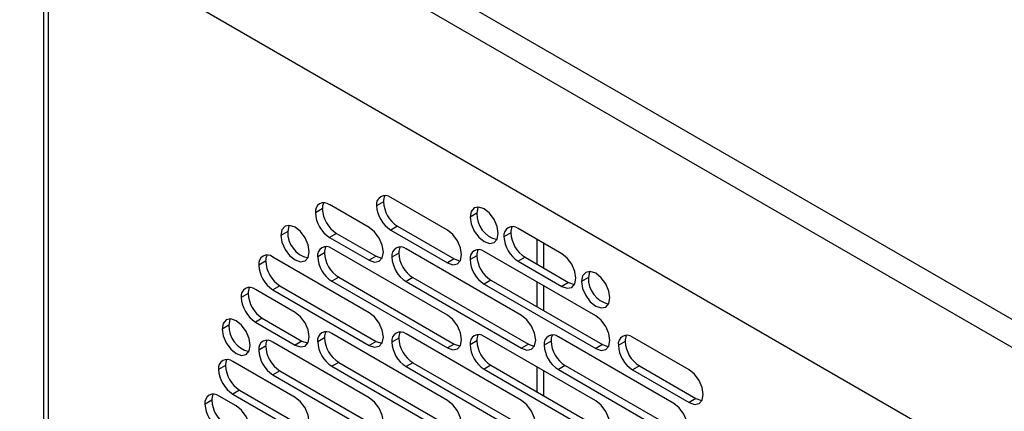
# Model space of a CAD drawing. Header units: millimetres. Extents: x 0 to 1676, y 0 to 1295.
# Tile 6 of 8: x 1282 to 1405, y 1052 to 1101. Entities that reach past the tile are written whole.
import ezdxf

# ---------------------------------------------------------------- set-up
doc = ezdxf.new("R2010")
doc.units = ezdxf.units.MM
doc.header["$LTSCALE"] = 6

msp = doc.modelspace()

# ---------------------------------------------------------------- linework, layer by layer
for p, q in [((1284.4, 1133.77), (1410.12, 1061.19)), ((1282.3, 1131.51), (1409.21, 1058.24)), ((1409.21, 1042.01), (1282.3, 1115.28)), ((1285.28, 1113.56), (1285.28, 813.1)), ((1285.9, 812.23), (1285.9, 1113.2)), ((1335.7, 1074.58), (1328.63, 1078.67)), ((1320.08, 1077.24), (1319.22, 1076.75)), ((1325.94, 1074.91), (1320.99, 1077.77)), ((1327.72, 1078.14), (1326.86, 1077.64)), ((1339.39, 1076.71), (1338.53, 1076.22)), ((1329.49, 1075.08), (1328.63, 1074.58)), ((1329.49, 1075.08), (1336.56, 1071)), ((1349.98, 1071.64), (1344.54, 1074.79)), ((1315.77, 1074.42), (1314.91, 1073.93)), ((1321.85, 1074.18), (1320.99, 1073.68)), ((1320.99, 1073.68), (1325.94, 1070.83)), ((1321.85, 1074.18), (1326.8, 1071.32)), ((1328.63, 1074.58), (1335.7, 1070.5)), ((1343.63, 1074.26), (1342.77, 1073.77)), ((1346.86, 1073.45), (1346.86, 1070.36)), ((1335.7, 1063.97), (1321.27, 1072.3)), ((1344.96, 1063.93), (1330.54, 1072.26)), ((1347.72, 1072.95), (1347.72, 1069.86)), ((1325.94, 1064.29), (1313.92, 1071.23)), ((1320.37, 1071.77), (1319.51, 1071.27)), ((1326.8, 1071.32), (1325.94, 1070.83)), ((1329.63, 1071.73), (1328.77, 1071.23)), ((1336.56, 1071), (1335.7, 1070.5)), ((1339.39, 1071.4), (1338.53, 1070.91)), ((1354.23, 1063.89), (1340.3, 1071.93)), ((1345.4, 1071.2), (1344.54, 1070.71)), ((1345.4, 1071.2), (1350.84, 1068.06)), ((1313.01, 1070.71), (1312.15, 1070.21)), ((1344.54, 1070.71), (1349.98, 1067.56)), ((1322.13, 1068.71), (1321.27, 1068.21)), ((1322.13, 1068.71), (1336.56, 1060.38)), ((1331.4, 1068.67), (1330.54, 1068.17)), ((1331.4, 1068.67), (1345.82, 1060.34)), ((1353.32, 1068.67), (1352.46, 1068.17)), ((1314.78, 1067.65), (1313.92, 1067.15)), ((1314.78, 1067.65), (1326.8, 1060.71)), ((1321.27, 1068.21), (1335.7, 1059.89)), ((1330.54, 1068.17), (1344.96, 1059.85)), ((1341.15, 1068.34), (1340.3, 1067.85)), ((1340.3, 1067.85), (1354.23, 1059.81)), ((1341.15, 1068.34), (1355.08, 1060.3)), ((1346.86, 1068.14), (1346.86, 1065.05)), ((1347.72, 1067.65), (1347.72, 1064.56)), ((1350.84, 1068.06), (1349.98, 1067.56)), ((1310.82, 1066.67), (1309.96, 1066.17)), ((1316.68, 1064.33), (1311.73, 1067.19)), ((1313.92, 1067.15), (1325.94, 1060.21)), ((1312.59, 1063.6), (1311.73, 1063.11)), ((1312.59, 1063.6), (1317.54, 1060.75)), ((1308.42, 1062.75), (1307.56, 1062.25)), ((1311.73, 1063.11), (1316.68, 1060.25)), ((1320.37, 1061.16), (1319.51, 1060.66)), ((1335.7, 1053.35), (1321.27, 1061.68)), ((1329.63, 1061.12), (1328.77, 1060.62)), ((1344.96, 1053.31), (1330.54, 1061.64)), ((1354.23, 1053.27), (1340.3, 1061.31)), ((1363.98, 1052.95), (1349.56, 1061.27)), ((1365.89, 1057.15), (1358.82, 1061.23)), ((1313.01, 1060.09), (1312.15, 1059.6)), ((1325.94, 1053.68), (1313.92, 1060.62)), ((1317.54, 1060.75), (1316.68, 1060.25)), ((1326.8, 1060.71), (1325.94, 1060.21)), ((1336.56, 1060.38), (1335.7, 1059.89)), ((1339.39, 1060.79), (1338.53, 1060.29)), ((1345.82, 1060.34), (1344.96, 1059.85)), ((1348.65, 1060.75), (1347.79, 1060.25)), ((1355.08, 1060.3), (1354.23, 1059.81)), ((1357.91, 1060.71), (1357.05, 1060.21)), ((1307.99, 1057.68), (1307.13, 1057.19)), ((1316.68, 1053.72), (1308.9, 1058.21)), ((1322.13, 1058.09), (1321.27, 1057.6)), ((1321.27, 1057.6), (1335.7, 1049.27)), ((1322.13, 1058.09), (1336.56, 1049.77)), ((1331.4, 1058.05), (1330.54, 1057.56)), ((1330.54, 1057.56), (1344.96, 1049.23)), ((1331.4, 1058.05), (1345.82, 1049.73)), ((1341.15, 1057.73), (1340.3, 1057.23)), ((1341.15, 1057.73), (1355.08, 1049.69)), ((1346.86, 1057.53), (1346.86, 1054.44)), ((1350.42, 1057.69), (1349.56, 1057.19)), ((1350.42, 1057.69), (1364.84, 1049.36)), ((1359.68, 1057.65), (1358.82, 1057.15)), ((1359.68, 1057.65), (1366.75, 1053.57)), ((1314.78, 1057.03), (1313.92, 1056.54)), ((1313.92, 1056.54), (1325.94, 1049.6)), ((1314.78, 1057.03), (1326.8, 1050.09)), ((1340.3, 1057.23), (1354.23, 1049.19)), ((1347.72, 1057.03), (1347.72, 1053.94)), ((1349.56, 1057.19), (1363.98, 1048.86)), ((1358.82, 1057.15), (1365.89, 1053.07)), ((1309.32, 1052.66), (1307.2, 1053.88)), ((1309.76, 1054.62), (1308.9, 1054.13)), ((1308.9, 1054.13), (1316.68, 1049.64)), ((1309.76, 1054.62), (1317.54, 1050.13)), ((1306.29, 1053.36), (1305.44, 1052.86)), ((1366.75, 1053.57), (1365.89, 1053.07))]:
    msp.add_line(p, q)
at = {"flags": 128}
for points in [[(1342.06, 1074.18), (1341.93, 1075.03), (1341.55, 1075.92), (1340.97, 1076.69), (1340.3, 1077.24), (1339.62, 1077.47), (1339.05, 1077.36), (1338.66, 1076.92), (1338.53, 1076.22)], [(1339.55, 1077.48), (1339.52, 1077.42), (1339.39, 1076.71)], [(1338.53, 1076.22), (1338.66, 1075.36), (1339.05, 1074.47), (1339.62, 1073.7), (1340.3, 1073.15), (1340.97, 1072.92), (1341.55, 1073.03), (1341.93, 1073.47), (1342.06, 1074.18)], [(1318.45, 1071.89), (1318.31, 1072.75), (1317.93, 1073.63), (1317.36, 1074.4), (1316.68, 1074.95), (1316, 1075.18), (1315.43, 1075.07), (1315.05, 1074.63), (1314.91, 1073.93)], [(1315.93, 1075.19), (1315.9, 1075.13), (1315.77, 1074.42)], [(1325.94, 1070.83), (1326.62, 1070.59), (1327.19, 1070.7), (1327.58, 1071.14), (1327.71, 1071.85), (1327.58, 1072.71), (1327.19, 1073.59), (1326.62, 1074.36), (1325.94, 1074.91)], [(1314.91, 1073.93), (1315.05, 1073.07), (1315.43, 1072.19), (1316, 1071.41), (1316.68, 1070.87), (1317.36, 1070.63), (1317.93, 1070.74), (1318.31, 1071.18), (1318.45, 1071.89)], [(1335.7, 1070.5), (1336.38, 1070.27), (1336.95, 1070.38), (1337.33, 1070.82), (1337.47, 1071.52), (1337.33, 1072.38), (1336.95, 1073.26), (1336.38, 1074.04), (1335.7, 1074.58)], [(1326.8, 1071.32), (1327.48, 1071.09), (1327.55, 1071.08)], [(1336.56, 1071), (1337.23, 1070.76), (1337.3, 1070.76)], [(1349.98, 1067.56), (1350.66, 1067.33), (1351.23, 1067.44), (1351.62, 1067.88), (1351.75, 1068.58), (1351.62, 1069.44), (1351.23, 1070.33), (1350.66, 1071.1), (1349.98, 1071.64)], [(1355.99, 1066.13), (1355.86, 1066.99), (1355.48, 1067.88), (1354.9, 1068.65), (1354.23, 1069.2), (1353.55, 1069.43), (1352.98, 1069.32), (1352.59, 1068.88), (1352.46, 1068.17)], [(1353.48, 1069.44), (1353.45, 1069.37), (1353.32, 1068.67)], [(1350.84, 1068.06), (1351.52, 1067.82), (1351.59, 1067.82)], [(1352.46, 1068.17), (1352.59, 1067.32), (1352.98, 1066.43), (1353.55, 1065.66), (1354.23, 1065.11), (1354.9, 1064.88), (1355.48, 1064.99), (1355.86, 1065.43), (1355.99, 1066.13)], [(1316.68, 1060.25), (1317.36, 1060.02), (1317.93, 1060.13), (1318.31, 1060.57), (1318.45, 1061.27), (1318.31, 1062.13), (1317.93, 1063.01), (1317.36, 1063.79), (1316.68, 1064.33)], [(1325.94, 1060.21), (1326.62, 1059.98), (1327.19, 1060.09), (1327.58, 1060.53), (1327.71, 1061.23), (1327.58, 1062.09), (1327.19, 1062.97), (1326.62, 1063.75), (1325.94, 1064.29)], [(1335.7, 1059.89), (1336.38, 1059.65), (1336.95, 1059.76), (1337.33, 1060.2), (1337.47, 1060.91), (1337.33, 1061.77), (1336.95, 1062.65), (1336.38, 1063.42), (1335.7, 1063.97)], [(1344.96, 1059.85), (1345.64, 1059.61), (1346.21, 1059.72), (1346.6, 1060.16), (1346.73, 1060.87), (1346.6, 1061.73), (1346.21, 1062.61), (1345.64, 1063.38), (1344.96, 1063.93)], [(1354.23, 1059.81), (1354.9, 1059.57), (1355.48, 1059.68), (1355.86, 1060.12), (1355.99, 1060.83), (1355.86, 1061.69), (1355.48, 1062.57), (1354.9, 1063.34), (1354.23, 1063.89)], [(1311.09, 1060.21), (1310.96, 1061.07), (1310.57, 1061.95), (1310, 1062.73), (1309.32, 1063.27), (1308.65, 1063.51), (1308.07, 1063.4), (1307.69, 1062.95), (1307.56, 1062.25)], [(1308.58, 1063.51), (1308.55, 1063.45), (1308.42, 1062.75)], [(1307.56, 1062.25), (1307.69, 1061.39), (1308.07, 1060.51), (1308.65, 1059.73), (1309.32, 1059.19), (1310, 1058.95), (1310.57, 1059.07), (1310.96, 1059.51), (1311.09, 1060.21)], [(1317.54, 1060.75), (1318.21, 1060.51), (1318.28, 1060.51)], [(1326.8, 1060.71), (1327.48, 1060.47), (1327.55, 1060.47)], [(1336.56, 1060.38), (1337.23, 1060.15), (1337.3, 1060.14)], [(1345.82, 1060.34), (1346.5, 1060.11), (1346.57, 1060.1)], [(1355.08, 1060.3), (1355.76, 1060.07), (1355.83, 1060.06)], [(1365.89, 1053.07), (1366.57, 1052.84), (1367.14, 1052.95), (1367.53, 1053.39), (1367.66, 1054.09), (1367.53, 1054.95), (1367.14, 1055.83), (1366.57, 1056.61), (1365.89, 1057.15)], [(1309.32, 1048.57), (1310, 1048.34), (1310.57, 1048.45), (1310.96, 1048.89), (1311.09, 1049.59), (1310.96, 1050.45), (1310.57, 1051.34), (1310, 1052.11), (1309.32, 1052.66)], [(1316.68, 1049.64), (1317.36, 1049.4), (1317.93, 1049.51), (1318.31, 1049.95), (1318.45, 1050.66), (1318.31, 1051.52), (1317.93, 1052.4), (1317.36, 1053.17), (1316.68, 1053.72)], [(1325.94, 1049.6), (1326.62, 1049.36), (1327.19, 1049.47), (1327.58, 1049.91), (1327.71, 1050.62), (1327.58, 1051.48), (1327.19, 1052.36), (1326.62, 1053.13), (1325.94, 1053.68)], [(1335.7, 1049.27), (1336.38, 1049.04), (1336.95, 1049.15), (1337.33, 1049.59), (1337.47, 1050.29), (1337.33, 1051.15), (1336.95, 1052.03), (1336.38, 1052.81), (1335.7, 1053.35)], [(1344.96, 1049.23), (1345.64, 1049), (1346.21, 1049.11), (1346.6, 1049.55), (1346.73, 1050.25), (1346.6, 1051.11), (1346.21, 1051.99), (1345.64, 1052.77), (1344.96, 1053.31)], [(1354.23, 1049.19), (1354.9, 1048.96), (1355.48, 1049.07), (1355.86, 1049.51), (1355.99, 1050.21), (1355.86, 1051.07), (1355.48, 1051.95), (1354.9, 1052.73), (1354.23, 1053.27)], [(1363.98, 1048.86), (1364.66, 1048.63), (1365.23, 1048.74), (1365.62, 1049.18), (1365.75, 1049.89), (1365.62, 1050.74), (1365.23, 1051.63), (1364.66, 1052.4), (1363.98, 1052.95)], [(1366.75, 1053.57), (1367.43, 1053.33), (1367.5, 1053.33)]]:
    msp.add_lwpolyline(points, dxfattribs=at)
for centre, radius, start, end in [((1327.94, 1077.82), 1.09, 50.7967, 189.214), ((1329.3, 1078.2), 1.58, 153.552, 182.1661), ((1320.3, 1076.92), 1.09, 50.7967, 189.214), ((1321.67, 1077.3), 1.58, 153.552, 182.1661), ((1323.92, 1077.42), 3.84, 182.6055, 237.3945), ((1330.7, 1077.82), 3.84, 182.6055, 237.3945), ((1331.56, 1078.31), 3.84, 182.6055, 237.3945), ((1323.06, 1076.92), 3.84, 182.6055, 237.3945), ((1342.61, 1076.55), 3.22, 177.1904, 257.3463), ((1343.85, 1073.94), 1.09, 50.7967, 189.214), ((1345.21, 1074.32), 1.58, 153.552, 182.1661), ((1318.99, 1074.27), 3.22, 177.1904, 257.3463), ((1346.61, 1073.94), 3.84, 182.6055, 237.3945), ((1347.47, 1074.44), 3.84, 182.6055, 237.3945), ((1320.58, 1071.45), 1.09, 50.7967, 189.214), ((1321.95, 1071.83), 1.58, 153.552, 182.1661), ((1329.85, 1071.41), 1.09, 50.7967, 189.214), ((1331.21, 1071.79), 1.58, 153.552, 182.1661), ((1339.61, 1071.08), 1.09, 50.7967, 189.214), ((1340.97, 1071.46), 1.58, 153.552, 182.1661), ((1313.23, 1070.39), 1.09, 50.7967, 189.214), ((1314.59, 1070.77), 1.58, 153.552, 182.1661), ((1323.35, 1071.45), 3.84, 182.6055, 237.3945), ((1324.2, 1071.94), 3.84, 182.6055, 237.3945), ((1332.61, 1071.41), 3.84, 182.6055, 237.3945), ((1333.47, 1071.9), 3.84, 182.6055, 237.3945), ((1343.22, 1071.58), 3.84, 182.6055, 237.3945), ((1315.99, 1070.39), 3.84, 182.6055, 237.3945), ((1316.85, 1070.88), 3.84, 182.6055, 237.3945), ((1342.37, 1071.08), 3.84, 182.6055, 237.3945), ((1356.54, 1068.51), 3.22, 177.1904, 257.3463), ((1311.04, 1066.35), 1.09, 50.7967, 189.214), ((1312.4, 1066.73), 1.58, 153.552, 182.1661), ((1313.8, 1066.35), 3.84, 182.6055, 237.3945), ((1314.66, 1066.84), 3.84, 182.6055, 237.3945), ((1311.63, 1062.59), 3.22, 177.1904, 257.3463), ((1320.58, 1060.83), 1.09, 50.7967, 189.214), ((1321.95, 1061.22), 1.58, 153.552, 182.1661), ((1324.2, 1061.33), 3.84, 182.6055, 237.3945), ((1329.85, 1060.79), 1.09, 50.7967, 189.214), ((1331.21, 1061.18), 1.58, 153.552, 182.1661), ((1333.47, 1061.29), 3.84, 182.6055, 237.3945), ((1339.61, 1060.47), 1.09, 50.7967, 189.214), ((1340.97, 1060.85), 1.58, 153.552, 182.1661), ((1348.87, 1060.43), 1.09, 50.7967, 189.214), ((1350.23, 1060.81), 1.58, 153.552, 182.1661), ((1358.13, 1060.39), 1.09, 50.7967, 189.214), ((1359.5, 1060.77), 1.58, 153.552, 182.1661), ((1313.23, 1059.77), 1.09, 50.7967, 189.214), ((1314.59, 1060.15), 1.58, 153.552, 182.1661), ((1316.85, 1060.27), 3.84, 182.6055, 237.3945), ((1323.35, 1060.83), 3.84, 182.6055, 237.3945), ((1332.61, 1060.79), 3.84, 182.6055, 237.3945), ((1342.37, 1060.47), 3.84, 182.6055, 237.3945), ((1343.22, 1060.96), 3.84, 182.6055, 237.3945), ((1351.63, 1060.43), 3.84, 182.6055, 237.3945), ((1352.49, 1060.92), 3.84, 182.6055, 237.3945), ((1360.89, 1060.39), 3.84, 182.6055, 237.3945), ((1361.75, 1060.88), 3.84, 182.6055, 237.3945), ((1315.99, 1059.77), 3.84, 182.6055, 237.3945), ((1308.21, 1057.36), 1.09, 50.7967, 189.214), ((1309.57, 1057.74), 1.58, 153.552, 182.1661), ((1311.83, 1057.86), 3.84, 182.6055, 237.3945), ((1310.97, 1057.36), 3.84, 182.6055, 237.3945), ((1306.51, 1053.04), 1.09, 50.7967, 189.214), ((1307.88, 1053.42), 1.58, 153.552, 182.1661), ((1309.27, 1053.04), 3.84, 182.6055, 237.3945), ((1310.13, 1053.53), 3.84, 182.6055, 237.3945)]:
    msp.add_arc(centre, radius, start, end)

doc.saveas('drawing.dxf')
